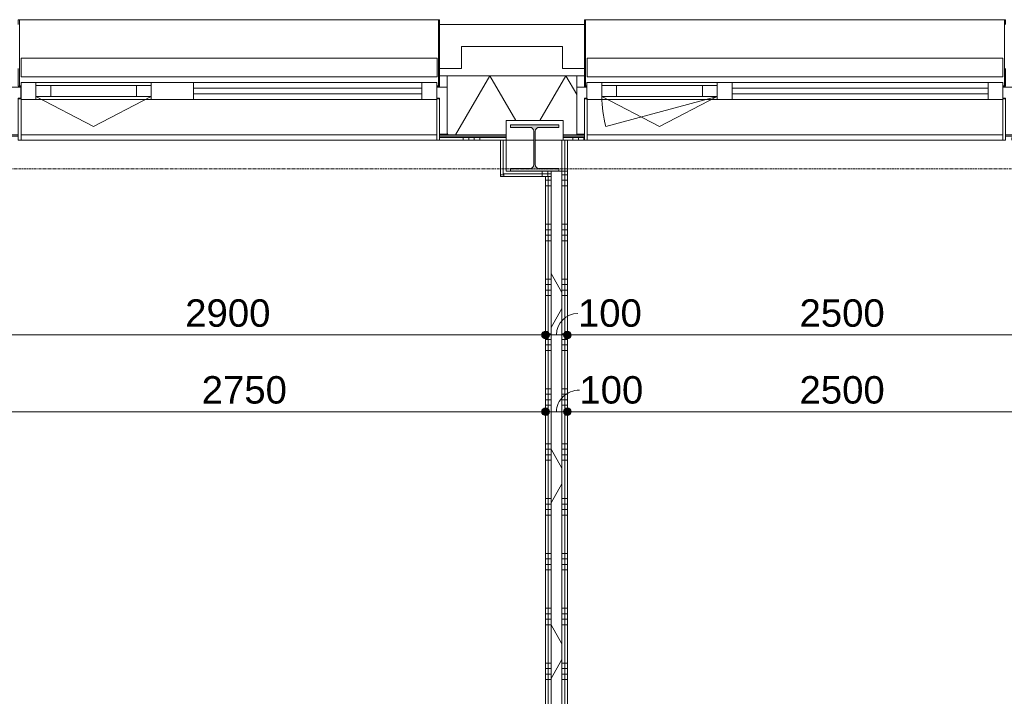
# Model space of a CAD drawing. Header units: millimetres. Extents: x 23523 to 72739, y 19604 to 59318.
# Tile 20 of 44: x 32781 to 37269, y 46197 to 49280. Entities that reach past the tile are written whole.
import ezdxf

# ---------------------------------------------------------------- set-up
doc = ezdxf.new("R2010")
doc.units = ezdxf.units.MM
doc.linetypes.add('stramien', pattern=[22.225, 12.7, -3.175, 3.175, -3.175])
doc.layers.add('00_Algemeen', color=7, linetype='Continuous', lineweight=9, true_color=0x00a600)
for name, color, linetype, lineweight in [('00_Algemeen-50', 7, 'Continuous', 9), ('22_Metselwerk', 7, 'Continuous', 18), ('25_Metaalconstructiewerk', 7, 'Continuous', 9), ('30_Kozijnen-ramen-deuren', 7, 'Continuous', 9), ('42_Dekvloeren en vloersystemen', 7, 'Continuous', 9)]:
    doc.layers.add(name, color=color, linetype=linetype, lineweight=lineweight)
doc.styles.add('Arial', font='arial.ttf', dxfattribs={"height": 125})
doc.dimstyles.new('00_AEE_maatvoering_2_5mm', dxfattribs={"dimscale": 304.8, "dimtxt": 127.532425, "dimasz": 0.459318, "dimexe": 0.246063, "dimexo": 0.0625, "dimgap": 0, "dimtad": 1, "dimdec": 0, "dimzin": 0, "dimdsep": 46, "dimtxsty": 'Arial', "dimblk1": 'DOTSMALL', "dimblk2": 'DOTSMALL', "dimsah": 1, "dimcen": 0.09, "dimdle": 0.246063, "dimazin": 0, "dimtfac": 1, "dimtdec": 4, "dimtix": 1, "dimtmove": 0, "dimatfit": 3, "dimfxl": 0.246063, "dimfxlon": 1, "dimtvp": 1, "dimtolj": 1, "dimtzin": 0, "dimarcsym": 2})
doc.dimstyles.new('00_AEE_maatvoering_2_5mm_1', dxfattribs={"dimscale": 304.8, "dimtxt": 127.532425, "dimasz": 0.459318, "dimexe": 0.246063, "dimexo": 0.0625, "dimgap": 0, "dimtad": 1, "dimdec": 0, "dimzin": 0, "dimdsep": 46, "dimtxsty": 'Arial', "dimblk1": 'DOTSMALL', "dimblk2": 'DOTSMALL', "dimsah": 1, "dimcen": 0.09, "dimdle": 0.246063, "dimazin": 0, "dimtfac": 1, "dimtdec": 4, "dimtix": 1, "dimtmove": 1, "dimatfit": 3, "dimfxl": 0.246063, "dimfxlon": 1, "dimtvp": 1, "dimtolj": 1, "dimtzin": 0, "dimarcsym": 2})
pattern_1 = [(180, (35277.54, 46022.5), (4e-13, -250), []), (180, (35277.54, 46047.5), (4e-13, -250), []), (180, (35277.54, 46072.5), (4e-13, -250), []), (180, (35277.54, 46097.5), (4e-13, -250), [])]
pattern_2 = [(270, (34987.54, 48590), (250, 2e-14), []), (270, (34962.54, 48590), (250, 2e-14), []), (270, (34937.54, 48590), (250, 2e-14), []), (270, (34912.54, 48590), (250, 2e-14), [])]

# ---------------------------------------------------------------- blocks, each defined once
blk = doc.blocks.new('Direct Shape - 2410-10368 v1 - IFC-model constructie _zonder onderbouw_ _MM21228_-1202251-02 tweede verdieping - B')
at = {"layer": '25_Metaalconstructiewerk'}
blk.add_hatch(color=256, dxfattribs=at).paths.add_polyline_path([(40390, 48590), (40610, 48590), (40610, 48601), (40521.5, 48601), (40508.8, 48606.3), (40503.5, 48619), (40503.5, 48771), (40508.8, 48783.7), (40521.5, 48789), (40610, 48789), (40610, 48800), (40390, 48800), (40390, 48789), (40478.5, 48789), (40491.2, 48783.7), (40496.5, 48771), (40496.5, 48619), (40491.2, 48606.3), (40478.5, 48601), (40390, 48601), (40390, 48598.9)])
for p, q in [((40610, 48800), (40390, 48800)), ((40390, 48800), (40390, 48789)), ((40390, 48789), (40478.5, 48789)), ((40521.5, 48789), (40610, 48789)), ((40610, 48789), (40610, 48800)), ((40496.5, 48771), (40496.5, 48619)), ((40503.5, 48619), (40503.5, 48771)), ((40478.5, 48601), (40390, 48601)), ((40390, 48601), (40390, 48590)), ((40390, 48590), (40610, 48590)), ((40610, 48601), (40521.5, 48601)), ((40610, 48590), (40610, 48601))]:
    blk.add_line(p, q, dxfattribs=at)
for centre, start, end in [((40478.5, 48771), 0, 90), ((40521.5, 48771), 90, 180), ((40478.5, 48619), 270, 0), ((40521.5, 48619), 180, 270)]:
    blk.add_arc(centre, 18, start, end, dxfattribs=at)
blk = doc.blocks.new('Direct Shape - NLRS_28_SC_TLB_kolom HEA_gen_AT_kolom_gen_HEA220_856005-1202252-02 tweede verdieping - B')
blk.add_blockref('Direct Shape - 2410-10368 v1 - IFC-model constructie _zonder onderbouw_ _MM21228_-1202251-02 tweede verdieping - B', (0, 0))
blk = doc.blocks.new('2410-10368 v1 - IFC-model constructie _zonder onderbouw_ _MM21228__ifc-1-02 tweede verdieping - B')
at = {"layer": '25_Metaalconstructiewerk', "lineweight": 9}
blk.add_blockref('Direct Shape - NLRS_28_SC_TLB_kolom HEA_gen_AT_kolom_gen_HEA220_856005-1202252-02 tweede verdieping - B', (0, 0), dxfattribs=at)
blk = doc.blocks.new('System Panel - 31_AEE_glas-8379063-02 tweede verdieping - B')
at = {"layer": '30_Kozijnen-ramen-deuren'}
for p, q in [((583.1, 12.5), (-583.1, 12.5)), ((-583.1, 12.5), (-583.1, -12.5)), ((583.1, -12.5), (583.1, 12.5)), ((-583.1, -12.5), (583.1, -12.5))]:
    blk.add_line(p, q, dxfattribs=at)
blk = doc.blocks.new('Rectangular Mullion - 21_AEE_aluminium_BxD_68x77mm-5675289-02 tweede verdieping - B')
at = {"layer": '30_Kozijnen-ramen-deuren'}
for p, q in [((41401, 48993), (42567.2, 48993)), ((41401, 48916), (42567.2, 48916))]:
    blk.add_line(p, q, dxfattribs=at)
blk = doc.blocks.new('Rectangular Mullion - 21_AEE_aluminium_BxD_68x77mm-8378990-02 tweede verdieping - B')
at = {"layer": '30_Kozijnen-ramen-deuren'}
for p, q in [((-68, 38.5), (0, 38.5)), ((-68, 25), (-68, 38.5)), ((0, 38.5), (0, -38.5)), ((-68, -38.5), (-68, -25)), ((0, -38.5), (-68, -38.5))]:
    blk.add_line(p, q, dxfattribs=at)
blk = doc.blocks.new('System Panel - 31_AEE_glas-8378989-02 tweede verdieping - B')
at = {"layer": '30_Kozijnen-ramen-deuren'}
for p, q in [((520.5, 12.5), (-520.5, 12.5)), ((-520.5, 12.5), (-520.5, -12.5)), ((520.5, -12.5), (520.5, 12.5)), ((-520.5, -12.5), (520.5, -12.5))]:
    blk.add_line(p, q, dxfattribs=at)
blk = doc.blocks.new('Rectangular Mullion - 21_AEE_aluminium_BxD_68x77mm-5675294-02 tweede verdieping - B')
at = {"layer": '30_Kozijnen-ramen-deuren'}
for p, q in [((38945.9, 48993), (39986.9, 48993)), ((38945.9, 48916), (39986.9, 48916))]:
    blk.add_line(p, q, dxfattribs=at)
blk = doc.blocks.new('31_AEE_VO_Vliesgevel Paneel - Raam Paneel-8378991-02 tweede verdieping - B')
at = {"layer": '30_Kozijnen-ramen-deuren'}
for p, q in [((-195.75, 25), (-262.75, 25)), ((-262.75, 25), (-262.75, -25)), ((195.75, 25), (-195.75, 25)), ((-195.75, -25), (-195.75, 25)), ((262.75, 25), (195.75, 25)), ((195.75, 25), (195.75, -25)), ((262.75, -25), (262.75, 25)), ((-262.75, -25), (-195.75, -25)), ((-195.75, -25), (195.75, -25)), ((195.75, -25), (262.75, -25))]:
    blk.add_line(p, q, dxfattribs=at)
blk = doc.blocks.new('Rectangular Mullion - 21_AEE_aluminium_BxD_68x77mm-5630969-02 tweede verdieping - B')
at = {"layer": '30_Kozijnen-ramen-deuren'}
for p, q in [((38227.4, 48993), (38752.9, 48993)), ((38227.4, 48916), (38752.9, 48916))]:
    blk.add_line(p, q, dxfattribs=at)
blk = doc.blocks.new('Rectangular Mullion - 21_AEE_aluminium_BxD_193x77mm-8378988-02 tweede verdieping - B')
at = {"layer": '30_Kozijnen-ramen-deuren'}
for p, q in [((-96.5, 38.5), (96.5, 38.5)), ((-96.5, -38.5), (-96.5, 38.5)), ((96.5, 38.5), (96.5, 25)), ((96.5, -38.5), (-96.5, -38.5)), ((96.5, -25), (96.5, -38.5))]:
    blk.add_line(p, q, dxfattribs=at)
blk = doc.blocks.new('Rectangular Mullion - 21_AEE_aluminium_BxD_68x77mm-8379997-02 tweede verdieping - B')
at = {"layer": '30_Kozijnen-ramen-deuren'}
for p, q in [((0, 38.5), (-68, 38.5)), ((-68, 38.5), (-68, -38.5)), ((0, -38.5), (0, 38.5)), ((-68, -38.5), (0, -38.5))]:
    blk.add_line(p, q, dxfattribs=at)
blk = doc.blocks.new('31_AEE_VO_Vliesgevel Paneel - Raam Paneel-8379064-02 tweede verdieping - B')
at = {"layer": '30_Kozijnen-ramen-deuren'}
for p, q in [((-196, 25), (-263, 25)), ((-263, 25), (-263, -25)), ((196, 25), (-196, 25)), ((-196, -25), (-196, 25)), ((263, 25), (196, 25)), ((196, 25), (196, -25)), ((263, -25), (263, 25)), ((-263, -25), (-196, -25)), ((-196, -25), (196, -25)), ((196, -25), (263, -25))]:
    blk.add_line(p, q, dxfattribs=at)
blk = doc.blocks.new('Rectangular Mullion - 21_AEE_aluminium_BxD_68x77mm-4873479-02 tweede verdieping - B')
at = {"layer": '30_Kozijnen-ramen-deuren'}
for p, q in [((40807, 48993), (41333, 48993)), ((40807, 48916), (41333, 48916))]:
    blk.add_line(p, q, dxfattribs=at)
blk = doc.blocks.new('Rectangular Mullion - 21_AEE_aluminium_BxD_68x77mm-8379970-02 tweede verdieping - B')
at = {"layer": '30_Kozijnen-ramen-deuren'}
for p, q in [((-34, 38.5), (34, 38.5)), ((-34, -38.5), (-34, 38.5)), ((34, 38.5), (34, 25)), ((34, -38.5), (-34, -38.5)), ((34, -25), (34, -38.5))]:
    blk.add_line(p, q, dxfattribs=at)
blk = doc.blocks.new('31_AEE_SA_Stelkozijn - Specials A-8332524-02 tweede verdieping - B')
at = {"layer": '30_Kozijnen-ramen-deuren', "lineweight": 18}
for p, q in [((-960.1, 502.5), (-995, 502.5)), ((-995, 502.5), (-995, 284.5)), ((-960.1, 338.5), (-960.1, 502.5)), ((995, 502.5), (960.1, 502.5)), ((960.1, 502.5), (960.1, 338.5)), ((995, 284.5), (995, 502.5)), ((-948.1, 338.5), (-960.1, 338.5)), ((-948.1, 284.5), (-948.1, 338.5)), ((960.1, 338.5), (948.1, 338.5)), ((948.1, 338.5), (948.1, 284.5)), ((-995, 284.5), (-948.1, 284.5)), ((948.1, 284.5), (995, 284.5))]:
    blk.add_line(p, q, dxfattribs=at)
at = {"layer": '30_Kozijnen-ramen-deuren'}
blk.add_line((-947.6, 502.5), (947.6, 502.5), dxfattribs=at)
blk = doc.blocks.new('41_AEE_SA_Lekdorpel_40mm overstek - Lekdorpel-8332526-02 tweede verdieping - B')
at = {"layer": '30_Kozijnen-ramen-deuren'}
for p, q in [((-960, 200), (-960, 280.5)), ((-947.9, 280.5), (-960, 280.5)), ((-955, -13.4), (-955, 279.5)), ((-955, 279.5), (-947.9, 279.5)), ((960, 280.5), (947.6, 280.5)), ((947.6, 279.5), (955, 279.5)), ((955, 279.5), (955, -13.4)), ((960, 280.5), (960, 200)), ((960, 0), (960, -13.4)), ((-960, -13.4), (-960, 0)), ((-960, -13.4), (-960, -22.5)), ((-960, -22.5), (-955, -22.5)), ((-955, -13.4), (-955, -22.5)), ((-955, -22.5), (955, -22.5)), ((955, -22.5), (955, -13.4)), ((955, -22.5), (960, -22.5)), ((960, -22.5), (960, -13.4))]:
    blk.add_line(p, q, dxfattribs=at)
blk = doc.blocks.new('AEE_SA_Dagkant_interieur - Dagkant Interieur-8332527-02 tweede verdieping - B')
at = {"layer": '30_Kozijnen-ramen-deuren', "lineweight": 18}
for p, q in [((-947.6, 527), (-960.1, 527)), ((-960.1, 527), (-960.1, 335.6)), ((-947.6, 335.6), (-947.6, 527)), ((960.1, 527), (947.6, 527)), ((947.6, 527), (947.6, 335.6)), ((960.1, 335.6), (960.1, 527)), ((-960.1, 335.6), (-947.6, 335.6)), ((947.6, 335.6), (960.1, 335.6))]:
    blk.add_line(p, q, dxfattribs=at)
blk = doc.blocks.new('31_AEE_SA_Stelkozijn - Specials A-8332686-02 tweede verdieping - B')
at = {"layer": '30_Kozijnen-ramen-deuren', "lineweight": 18}
for p, q in [((-960.1, 502.5), (-995, 502.5)), ((-995, 502.5), (-995, 284.5)), ((-960.1, 338.5), (-960.1, 502.5)), ((995, 502.5), (960.1, 502.5)), ((960.1, 502.5), (960.1, 338.5)), ((995, 284.5), (995, 502.5)), ((-948.1, 338.5), (-960.1, 338.5)), ((-948.1, 284.5), (-948.1, 338.5)), ((960.1, 338.5), (948.1, 338.5)), ((948.1, 338.5), (948.1, 284.5)), ((-995, 284.5), (-948.1, 284.5)), ((948.1, 284.5), (995, 284.5))]:
    blk.add_line(p, q, dxfattribs=at)
at = {"layer": '30_Kozijnen-ramen-deuren'}
blk.add_line((-947.6, 502.5), (947.6, 502.5), dxfattribs=at)
blk = doc.blocks.new('41_AEE_SA_Lekdorpel_40mm overstek - Lekdorpel-8332688-02 tweede verdieping - B')
at = {"layer": '30_Kozijnen-ramen-deuren'}
for p, q in [((-960, 200), (-960, 280.5)), ((-948.1, 280.5), (-960, 280.5)), ((-955, -13.4), (-955, 279.5)), ((-955, 279.5), (-948.1, 279.5)), ((960, 280.5), (948.1, 280.5)), ((948.1, 279.5), (955, 279.5)), ((955, 279.5), (955, -13.4)), ((960, 280.5), (960, 200)), ((-960, -13.4), (-960, 0)), ((-960, -13.4), (-960, -22.5)), ((-960, -22.5), (-955, -22.5)), ((-955, -13.4), (-955, -22.5)), ((-955, -22.5), (955, -22.5)), ((955, -22.5), (955, -13.4)), ((955, -22.5), (960, -22.5)), ((960, 0), (960, -13.4)), ((960, -22.5), (960, -13.4))]:
    blk.add_line(p, q, dxfattribs=at)
blk = doc.blocks.new('AEE_SA_Dagkant_interieur - Dagkant Interieur-8332689-02 tweede verdieping - B')
at = {"layer": '30_Kozijnen-ramen-deuren', "lineweight": 18}
for p, q in [((-947.6, 527), (-960.1, 527)), ((-960.1, 527), (-960.1, 335.6)), ((-947.6, 335.6), (-947.6, 527)), ((960.1, 527), (947.6, 527)), ((947.6, 527), (947.6, 335.6)), ((960.1, 335.6), (960.1, 527)), ((-960.1, 335.6), (-947.6, 335.6)), ((947.6, 335.6), (960.1, 335.6))]:
    blk.add_line(p, q, dxfattribs=at)
blk = doc.blocks.new('30_AEE_VO_draairichting - 30_AEE_VO_draairichting-8379009-02 tweede verdieping - B')
at = {"layer": '30_Kozijnen-ramen-deuren'}
for p, q in [((0, 136), (-262.7, 0)), ((262.7, 0), (0, 136))]:
    blk.add_line(p, q, dxfattribs=at)
blk = doc.blocks.new('30_AEE_VO_draairichting - 30_AEE_VO_draairichting-8379082-02 tweede verdieping - B')
at = {"layer": '30_Kozijnen-ramen-deuren'}
for p, q in [((245.1, 136.1), (-263, 0)), ((0, 136.1), (-263, 0)), ((263, 0), (0, 136.1))]:
    blk.add_line(p, q, dxfattribs=at)
blk.add_arc((-263, 0), 526, 360, 15, dxfattribs=at)
blk = doc.blocks.new('AEE_Zonnescherm10 - AEE_Zonnescherm-6441955-02 tweede verdieping - B')
at = {"layer": '30_Kozijnen-ramen-deuren'}
for p, q in [((23455.5, 54490.2), (25351, 54490.2)), ((23455.5, 54490.2), (23455.5, 54405.2)), ((25351, 54490.2), (25351, 54405.2)), ((25351, 54405.2), (23455.5, 54405.2))]:
    blk.add_line(p, q, dxfattribs=at)
blk = doc.blocks.new('AEE_Zonnescherm11 - AEE_Zonnescherm-6441968-02 tweede verdieping - B')
at = {"layer": '30_Kozijnen-ramen-deuren'}
for p, q in [((23455.5, 54490.2), (25351, 54490.2)), ((23455.5, 54490.2), (23455.5, 54405.2)), ((25351, 54490.2), (25351, 54405.2)), ((25351, 54405.2), (23455.5, 54405.2))]:
    blk.add_line(p, q, dxfattribs=at)
blk = doc.blocks.new('DIMBLOCK20-02 tweede verdieping - B')
at = {"layer": '00_Algemeen-50', "transparency": 16777216}
h = blk.add_hatch(color=256, dxfattribs=at)
edge = h.paths.add_edge_path()
edge.add_arc((32277.5, 47843.2), 17.5, 0, 360)
h = blk.add_hatch(color=256, dxfattribs=at)
edge = h.paths.add_edge_path()
edge.add_arc((35177.5, 47843.2), 17.5, 0, 360)
for p, q in [((32277.5, 47843.2), (32277.5, 47918.2)), ((35177.5, 47843.2), (35177.5, 47918.2)), ((32277.5, 47843.2), (35177.5, 47843.2)), ((32277.5, 47843.2), (32277.5, 47768.2)), ((35177.5, 47843.2), (35177.5, 47768.2))]:
    blk.add_line(p, q, dxfattribs=at)
for centre in [(32277.5, 47843.2), (35177.5, 47843.2)]:
    blk.add_circle(centre, 17.5, dxfattribs=at)
at = {"layer": '00_Algemeen-50', "color": 0, "transparency": 16777216, "insert": (33535.3, 48005.5), "char_height": 125, "width": 461.471, "attachment_point": 1, "line_spacing_factor": 0.941778, "style": 'Arial'}
blk.add_mtext('2900', dxfattribs=at)
blk = doc.blocks.new('_DotSmall')
at = {"color": 0, "linetype": 'ByBlock', "const_width": 0.5}
blk.add_lwpolyline([(-0.0625, 0, 1), (0.0625, 0, 1)], format="xyb", close=True, dxfattribs=at)
blk = doc.blocks.new('DIMBLOCK21-02 tweede verdieping - B')
at = {"layer": '00_Algemeen-50', "transparency": 16777216}
h = blk.add_hatch(color=256, dxfattribs=at)
edge = h.paths.add_edge_path()
edge.add_arc((35177.5, 47843.2), 17.5, 0, 360)
h = blk.add_hatch(color=256, dxfattribs=at)
edge = h.paths.add_edge_path()
edge.add_arc((35277.5, 47843.2), 17.5, 0, 360)
for p, q in [((35177.5, 47843.2), (35177.5, 47918.2)), ((35277.5, 47843.2), (35277.5, 47918.2)), ((35177.5, 47843.2), (35277.5, 47843.2)), ((35177.5, 47843.2), (35177.5, 47768.2)), ((35277.5, 47843.2), (35277.5, 47768.2))]:
    blk.add_line(p, q, dxfattribs=at)
for centre in [(35177.5, 47843.2), (35277.5, 47843.2)]:
    blk.add_circle(centre, 17.5, dxfattribs=at)
blk.add_ellipse((35325.2, 47843.2), major_axis=(0, 98.1), ratio=0.99529, start_param=0, end_param=1.570796, dxfattribs=at)
at = {"layer": '00_Algemeen-50', "color": 0, "transparency": 16777216, "insert": (35325.2, 48005.5), "char_height": 125, "width": 346.103, "attachment_point": 1, "line_spacing_factor": 0.941778, "style": 'Arial'}
blk.add_mtext('100', dxfattribs=at)
blk = doc.blocks.new('DIMBLOCK22-02 tweede verdieping - B')
at = {"layer": '00_Algemeen-50', "transparency": 16777216}
h = blk.add_hatch(color=256, dxfattribs=at)
edge = h.paths.add_edge_path()
edge.add_arc((35277.5, 47843.2), 17.5, 0, 360)
h = blk.add_hatch(color=256, dxfattribs=at)
edge = h.paths.add_edge_path()
edge.add_arc((37777.5, 47843.2), 17.5, 0, 360)
for p, q in [((35277.5, 47843.2), (35277.5, 47918.2)), ((37777.5, 47843.2), (37777.5, 47918.2)), ((35277.5, 47843.2), (37777.5, 47843.2)), ((35277.5, 47843.2), (35277.5, 47768.2)), ((37777.5, 47843.2), (37777.5, 47768.2))]:
    blk.add_line(p, q, dxfattribs=at)
for centre in [(35277.5, 47843.2), (37777.5, 47843.2)]:
    blk.add_circle(centre, 17.5, dxfattribs=at)
at = {"layer": '00_Algemeen-50', "color": 0, "transparency": 16777216, "insert": (36335.3, 48005.5), "char_height": 125, "width": 461.471, "attachment_point": 1, "line_spacing_factor": 0.941778, "style": 'Arial'}
blk.add_mtext('2500', dxfattribs=at)
blk = doc.blocks.new('DIMBLOCK119-02 tweede verdieping - B')
at = {"layer": '00_Algemeen-50', "transparency": 16777216}
h = blk.add_hatch(color=256, dxfattribs=at)
edge = h.paths.add_edge_path()
edge.add_arc((32277.5, 47493.2), 17.5, 0, 360)
h = blk.add_hatch(color=256, dxfattribs=at)
edge = h.paths.add_edge_path()
edge.add_arc((32427.5, 47493.2), 17.5, 0, 360)
for p, q in [((32277.5, 47493.2), (32277.5, 47568.2)), ((32427.5, 47493.2), (32427.5, 47568.2)), ((32277.5, 47493.2), (32427.5, 47493.2)), ((32277.5, 47493.2), (32277.5, 47418.2)), ((32427.5, 47493.2), (32427.5, 47418.2))]:
    blk.add_line(p, q, dxfattribs=at)
for centre in [(32277.5, 47493.2), (32427.5, 47493.2)]:
    blk.add_circle(centre, 17.5, dxfattribs=at)
blk.add_ellipse((32446.4, 47493.2), major_axis=(0, 98.1), ratio=0.956208, start_param=0, end_param=1.570796, dxfattribs=at)
at = {"layer": '00_Algemeen-50', "color": 0, "transparency": 16777216, "insert": (32446.4, 47655.5), "char_height": 125, "width": 346.103, "attachment_point": 1, "line_spacing_factor": 0.941778, "style": 'Arial'}
blk.add_mtext('150', dxfattribs=at)
blk = doc.blocks.new('DIMBLOCK120-02 tweede verdieping - B')
at = {"layer": '00_Algemeen-50', "transparency": 16777216}
h = blk.add_hatch(color=256, dxfattribs=at)
edge = h.paths.add_edge_path()
edge.add_arc((32427.5, 47493.2), 17.5, 0, 360)
h = blk.add_hatch(color=256, dxfattribs=at)
edge = h.paths.add_edge_path()
edge.add_arc((35177.5, 47493.2), 17.5, 0, 360)
for p, q in [((32427.5, 47493.2), (32427.5, 47568.2)), ((35177.5, 47493.2), (35177.5, 47568.2)), ((32427.5, 47493.2), (35177.5, 47493.2)), ((32427.5, 47493.2), (32427.5, 47418.2)), ((35177.5, 47493.2), (35177.5, 47418.2))]:
    blk.add_line(p, q, dxfattribs=at)
for centre in [(32427.5, 47493.2), (35177.5, 47493.2)]:
    blk.add_circle(centre, 17.5, dxfattribs=at)
at = {"layer": '00_Algemeen-50', "color": 0, "transparency": 16777216, "insert": (33610.3, 47655.5), "char_height": 125, "width": 461.471, "attachment_point": 1, "line_spacing_factor": 0.941778, "style": 'Arial'}
blk.add_mtext('2750', dxfattribs=at)
blk = doc.blocks.new('DIMBLOCK121-02 tweede verdieping - B')
at = {"layer": '00_Algemeen-50', "transparency": 16777216}
h = blk.add_hatch(color=256, dxfattribs=at)
edge = h.paths.add_edge_path()
edge.add_arc((35177.5, 47493.2), 17.5, 0, 360)
h = blk.add_hatch(color=256, dxfattribs=at)
edge = h.paths.add_edge_path()
edge.add_arc((35277.5, 47493.2), 17.5, 0, 360)
for p, q in [((35177.5, 47493.2), (35177.5, 47568.2)), ((35277.5, 47493.2), (35277.5, 47568.2)), ((35177.5, 47493.2), (35277.5, 47493.2)), ((35177.5, 47493.2), (35177.5, 47418.2)), ((35277.5, 47493.2), (35277.5, 47418.2))]:
    blk.add_line(p, q, dxfattribs=at)
for centre in [(35177.5, 47493.2), (35277.5, 47493.2)]:
    blk.add_circle(centre, 17.5, dxfattribs=at)
blk.add_ellipse((35331.7, 47493.2), major_axis=(104.1, 0), ratio=0.942278, start_param=1.570796, end_param=3.141593, dxfattribs=at)
at = {"layer": '00_Algemeen-50', "color": 0, "transparency": 16777216, "insert": (35331.7, 47655.5), "char_height": 125, "width": 346.103, "attachment_point": 1, "line_spacing_factor": 0.941778, "style": 'Arial'}
blk.add_mtext('100', dxfattribs=at)
blk = doc.blocks.new('DIMBLOCK122-02 tweede verdieping - B')
at = {"layer": '00_Algemeen-50', "transparency": 16777216}
h = blk.add_hatch(color=256, dxfattribs=at)
edge = h.paths.add_edge_path()
edge.add_arc((35277.5, 47493.2), 17.5, 0, 360)
h = blk.add_hatch(color=256, dxfattribs=at)
edge = h.paths.add_edge_path()
edge.add_arc((37777.5, 47493.2), 17.5, 0, 360)
for p, q in [((35277.5, 47493.2), (35277.5, 47568.2)), ((37777.5, 47493.2), (37777.5, 47568.2)), ((35277.5, 47493.2), (37777.5, 47493.2)), ((35277.5, 47493.2), (35277.5, 47418.2)), ((37777.5, 47493.2), (37777.5, 47418.2))]:
    blk.add_line(p, q, dxfattribs=at)
for centre in [(35277.5, 47493.2), (37777.5, 47493.2)]:
    blk.add_circle(centre, 17.5, dxfattribs=at)
at = {"layer": '00_Algemeen-50', "color": 0, "transparency": 16777216, "insert": (36335.3, 47655.5), "char_height": 125, "width": 461.471, "attachment_point": 1, "line_spacing_factor": 0.941778, "style": 'Arial'}
blk.add_mtext('2500', dxfattribs=at)

msp = doc.modelspace()

# ---------------------------------------------------------------- hatches: boundary and pattern name
at = {"layer": '22_Metselwerk', "lineweight": 9}
h = msp.add_hatch(dxfattribs=at)
h.set_pattern_fill('FP_78', color=256, angle=60, style=0, pattern_type=2)
h.set_pattern_definition([(240, (29727.54, 49024.5), (259.8076, -150), []), (300, (29727.54, 49024.5), (259.8076, 150), [])])
h.paths.add_polyline_path([(26462.7, 48754.5), (26897.5, 48754.5), (26897.5, 48820), (27157.5, 48820), (27157.5, 48754.5), (28587.5, 48754.5), (28587.5, 48820), (28839.9, 48820), (28839.9, 49024.5), (26462.7, 49024.5), (26462.7, 48885)])
h.paths.add_polyline_path([(28847.5, 48754.5), (28874.9, 48754.5), (28874.9, 48757.5), (28847.5, 48757.5)])
h.paths.add_polyline_path([(32114.9, 48754.5), (32297.5, 48754.5), (32297.5, 48820), (32557.5, 48820), (32557.5, 48754.5), (32774.5, 48754.5), (32774.5, 48757.5), (32739.5, 48757.5), (32739.5, 49024.5), (32150, 49024.5), (32150, 48757.5), (32114.9, 48757.5)])
h.paths.add_polyline_path([(34694.5, 48754.5), (34997.5, 48754.5), (34997.5, 48820), (35257.5, 48820), (35257.5, 48754.5), (35354.6, 48754.5), (35354.6, 48757.5), (35319.6, 48757.5), (35319.6, 49024.5), (34729.5, 49024.5), (34729.5, 48757.5), (34694.5, 48757.5)])
h.paths.add_polyline_path([(37274.6, 48754.5), (37607.5, 48754.5), (37607.5, 48820), (38047.5, 48820), (38047.5, 48754.5), (38185, 48754.5), (38185, 48972.5), (38037.5, 48972.5), (38037.5, 49024.5), (37309.6, 49024.5), (37309.6, 48757.5), (37274.6, 48757.5)])
h.paths.add_polyline_path([(39270, 48754.5), (39985, 48754.5), (39985, 48972.5), (39837.5, 48972.5), (39837.5, 49024.5), (39417.5, 49024.5), (39417.5, 48972.5), (39270, 48972.5), (39270, 48885)])
h.paths.add_polyline_path([(41070, 48754.5), (41785, 48754.5), (41785, 48972.5), (41637.5, 48972.5), (41637.5, 49024.5), (41217.5, 49024.5), (41217.5, 48972.5), (41070, 48972.5), (41070, 48885)])
h.paths.add_polyline_path([(43007.5, 48754.5), (43007.5, 48820), (43447.5, 48820), (43447.5, 48754.5), (43585, 48754.5), (43585, 48972.5), (43437.5, 48972.5), (43437.5, 49024.5), (43017.5, 49024.5), (43017.5, 48972.5), (42870, 48972.5), (42870, 48754.5)])
h.paths.add_polyline_path([(44670, 48754.5), (45385, 48754.5), (45385, 48972.5), (45237.5, 48972.5), (45237.5, 49024.5), (44817.5, 49024.5), (44817.5, 48972.5), (44670, 48972.5), (44670, 48885)])
h.paths.add_polyline_path([(46470, 48754.5), (47185, 48754.5), (47185, 48972.5), (47037.5, 48972.5), (47037.5, 49024.5), (46617.5, 49024.5), (46617.5, 48972.5), (46470, 48972.5), (46470, 48885)])
h.paths.add_polyline_path([(48270, 48754.5), (48407.5, 48754.5), (48407.5, 48820), (48847.5, 48820), (48847.5, 48754.5), (48985, 48754.5), (48985, 48972.5), (48837.5, 48972.5), (48837.5, 49024.5), (48417.5, 49024.5), (48417.5, 48972.5), (48270, 48972.5), (48270, 48885)])
h.paths.add_polyline_path([(50070, 48754.5), (50785, 48754.5), (50785, 48972.5), (50637.5, 48972.5), (50637.5, 49024.5), (50217.5, 49024.5), (50217.5, 48972.5), (50070, 48972.5), (50070, 48885)])
h.paths.add_polyline_path([(51870, 48754.5), (52585, 48754.5), (52585, 48972.5), (52437.5, 48972.5), (52437.5, 49024.5), (52017.5, 49024.5), (52017.5, 48972.5), (51870, 48972.5), (51870, 48885)])
h.paths.add_polyline_path([(53670, 48754.5), (53807.5, 48754.5), (53807.5, 48820), (54247.5, 48820), (54247.5, 48754.5), (54385, 48754.5), (54385, 48972.5), (54237.5, 48972.5), (54237.5, 49024.5), (53817.5, 49024.5), (53817.5, 48972.5), (53670, 48972.5), (53670, 48885)])
h.paths.add_polyline_path([(55470, 48754.5), (56185, 48754.5), (56185, 48972.5), (56037.5, 48972.5), (56037.5, 49024.5), (55617.5, 49024.5), (55617.5, 48972.5), (55470, 48972.5), (55470, 48885)])
h.paths.add_polyline_path([(57270, 48754.5), (57985, 48754.5), (57985, 48972.5), (57837.5, 48972.5), (57837.5, 49024.5), (57417.5, 49024.5), (57417.5, 48972.5), (57270, 48972.5), (57270, 48885)])
h.paths.add_polyline_path([(59070, 48754.5), (59207.5, 48754.5), (59207.5, 48820), (59647.5, 48820), (59647.5, 48754.5), (59785, 48754.5), (59784.8, 48972.5), (59637.5, 48972.5), (59637.5, 49024.5), (59217.5, 49024.5), (59217.5, 48972.5), (59070, 48972.5), (59070, 48885)])
h.paths.add_polyline_path([(60870, 48754.5), (64607.5, 48754.5), (64607.5, 48820), (64982, 48820), (64982, 49024.5), (61017.5, 49024.5), (61017.5, 48972.5), (60870, 48972.5), (60870, 48885)])
h = msp.add_hatch(dxfattribs=at)
h.set_pattern_fill('FP_80', color=256, style=0, pattern_type=2)
h.set_pattern_definition([(180, (29727.544, 49024.5), (-1e-13, -25), [])])
h.paths.add_polyline_path([(26462.7, 48742.5), (26897.5, 48742.5), (26897.5, 48754.5), (26462.7, 48754.5)])
h.paths.add_polyline_path([(27157.5, 48742.5), (28587.5, 48742.5), (28587.5, 48754.5), (27157.5, 48754.5)])
h.paths.add_polyline_path([(28874.9, 48742.5), (28874.9, 48754.5), (28847.5, 48754.5), (28847.5, 48742.5)])
h.paths.add_polyline_path([(32114.9, 48742.5), (32202.5, 48742.5), (32202.5, 48754.5), (32114.9, 48754.5)])
h.paths.add_polyline_path([(32297.5, 48742.5), (32297.5, 48754.5), (32252.5, 48754.5), (32252.5, 48742.5)])
h.paths.add_polyline_path([(32557.5, 48742.5), (32774.5, 48742.5), (32774.5, 48754.5), (32557.5, 48754.5)])
h.paths.add_polyline_path([(34694.5, 48742.5), (34997.5, 48742.5), (34997.5, 48754.5), (34694.5, 48754.5)])
h.paths.add_polyline_path([(35354.6, 48742.5), (35354.6, 48754.5), (35257.5, 48754.5), (35257.5, 48742.5), (35293.5, 48742.5)])
h.paths.add_polyline_path([(37274.6, 48742.5), (37607.5, 48742.5), (37607.5, 48754.5), (37274.6, 48754.5)])
h.paths.add_polyline_path([(38047.5, 48742.5), (38185, 48742.5), (38185, 48754.5), (38047.5, 48754.5)])
h.paths.add_polyline_path([(39270, 48742.5), (39985, 48742.5), (39985, 48754.5), (39270, 48754.5)])
h.paths.add_polyline_path([(41070, 48742.5), (41785, 48742.5), (41785, 48754.5), (41070, 48754.5)])
h.paths.add_polyline_path([(42870, 48742.5), (43007.5, 48742.5), (43007.5, 48754.5), (42870, 48754.5)])
h.paths.add_polyline_path([(43447.5, 48742.5), (43585, 48742.5), (43585, 48754.5), (43447.5, 48754.5)])
h.paths.add_polyline_path([(44670, 48742.5), (45385, 48742.5), (45385, 48754.5), (44670, 48754.5)])
h.paths.add_polyline_path([(46470, 48742.5), (47185, 48742.5), (47185, 48754.5), (46470, 48754.5)])
h.paths.add_polyline_path([(48407.5, 48742.5), (48407.5, 48754.5), (48270, 48754.5), (48270, 48742.5)])
h.paths.add_polyline_path([(48847.5, 48742.5), (48985, 48742.5), (48985, 48754.5), (48847.5, 48754.5)])
h.paths.add_polyline_path([(50070, 48742.5), (50785, 48742.5), (50785, 48754.5), (50070, 48754.5)])
h.paths.add_polyline_path([(51870, 48742.5), (52585, 48742.5), (52585, 48754.5), (51870, 48754.5)])
h.paths.add_polyline_path([(53670, 48742.5), (53807.5, 48742.5), (53807.5, 48754.5), (53670, 48754.5)])
h.paths.add_polyline_path([(54247.5, 48742.5), (54385, 48742.5), (54385, 48754.5), (54247.5, 48754.5)])
h.paths.add_polyline_path([(55470, 48742.5), (56185, 48742.5), (56185, 48754.5), (55470, 48754.5)])
h.paths.add_polyline_path([(57270, 48742.5), (57985, 48742.5), (57985, 48754.5), (57270, 48754.5)])
h.paths.add_polyline_path([(59070, 48742.5), (59207.5, 48742.5), (59207.5, 48754.5), (59070, 48754.5)])
h.paths.add_polyline_path([(59647.5, 48742.5), (59785, 48742.5), (59785, 48754.5), (59647.5, 48754.5)])
h.paths.add_polyline_path([(60870, 48742.5), (64607.5, 48742.5), (64607.5, 48754.5), (60870, 48754.5)])
h = msp.add_hatch(dxfattribs=at)
h.set_pattern_fill('FP_79', color=256, angle=90, style=0, pattern_type=2)
h.set_pattern_definition([(270, (29627.54, 49024.5), (250, -1e-12), []), (270, (29602.54, 49024.5), (250, -1e-12), []), (270, (29577.54, 49024.5), (250, -1e-12), []), (270, (29552.54, 49024.5), (250, -1e-12), [])])
h.paths.add_polyline_path([(26462.7, 48730), (26897.5, 48730), (26897.5, 48742.5), (26462.7, 48742.5)])
h.paths.add_polyline_path([(27157.5, 48730), (28587.5, 48730), (28587.5, 48742.5), (27157.5, 48742.5)])
h.paths.add_polyline_path([(28847.5, 48730), (28874.9, 48730), (28874.9, 48742.5), (28847.5, 48742.5)])
h.paths.add_polyline_path([(32177.5, 48730), (32202.5, 48730), (32202.5, 48742.5), (32114.9, 48742.5), (32114.9, 48730)])
h.paths.add_polyline_path([(32297.5, 48730), (32297.5, 48742.5), (32252.5, 48742.5), (32252.5, 48730), (32277.5, 48730)])
h.paths.add_polyline_path([(32557.5, 48730), (32774.5, 48730), (32774.5, 48742.5), (32557.5, 48742.5)])
h.paths.add_polyline_path([(34694.5, 48730), (34997.5, 48730), (34997.5, 48742.5), (34694.5, 48742.5)])
h.paths.add_polyline_path([(35257.5, 48730), (35354.6, 48730), (35354.6, 48742.5), (35257.5, 48742.5)])
h.paths.add_polyline_path([(37274.6, 48730), (37607.5, 48730), (37607.5, 48742.5), (37274.6, 48742.5)])
h.paths.add_polyline_path([(38047.5, 48730), (38185, 48730), (38185, 48742.5), (38047.5, 48742.5)])
h.paths.add_polyline_path([(39270, 48730), (39985, 48730), (39985, 48742.5), (39270, 48742.5)])
h.paths.add_polyline_path([(41070, 48730), (41785, 48730), (41785, 48742.5), (41070, 48742.5)])
h.paths.add_polyline_path([(43007.5, 48730), (43007.5, 48742.5), (42870, 48742.5), (42870, 48730)])
h.paths.add_polyline_path([(43447.5, 48730), (43585, 48730), (43585, 48742.5), (43447.5, 48742.5)])
h.paths.add_polyline_path([(44670, 48730), (45385, 48730), (45385, 48742.5), (44670, 48742.5)])
h.paths.add_polyline_path([(46470, 48730), (47185, 48730), (47185, 48742.5), (46470, 48742.5)])
h.paths.add_polyline_path([(48407.5, 48730), (48407.5, 48742.5), (48270, 48742.5), (48270, 48730)])
h.paths.add_polyline_path([(48847.5, 48730), (48985, 48730), (48985, 48742.5), (48847.5, 48742.5)])
h.paths.add_polyline_path([(50070, 48730), (50785, 48730), (50785, 48742.5), (50070, 48742.5)])
h.paths.add_polyline_path([(51870, 48730), (52585, 48730), (52585, 48742.5), (51870, 48742.5)])
h.paths.add_polyline_path([(53670, 48730), (53807.5, 48730), (53807.5, 48742.5), (53670, 48742.5)])
h.paths.add_polyline_path([(54247.5, 48730), (54385, 48730), (54385, 48742.5), (54247.5, 48742.5)])
h.paths.add_polyline_path([(55470, 48730), (56185, 48730), (56185, 48742.5), (55470, 48742.5)])
h.paths.add_polyline_path([(57270, 48730), (57985, 48730), (57985, 48742.5), (57270, 48742.5)])
h.paths.add_polyline_path([(59070, 48730), (59207.5, 48730), (59207.5, 48742.5), (59070, 48742.5)])
h.paths.add_polyline_path([(59785, 48730), (59785, 48742.5), (59647.5, 48742.5), (59647.5, 48730)])
h.paths.add_polyline_path([(60870, 48730), (64607.5, 48730), (64607.5, 48742.5), (60870, 48742.5)])
h = msp.add_hatch(dxfattribs=at)
h.set_pattern_fill('FP_152', color=256, angle=90, style=0, pattern_type=2)
h.set_pattern_definition([(180, (34997.54, 48747.5), (-3e-14, -250), []), (180, (34997.54, 48772.5), (-3e-14, -250), []), (180, (34997.54, 48797.5), (-3e-14, -250), []), (180, (34997.54, 48822.5), (-3e-14, -250), [])])
h.paths.add_polyline_path([(34985, 48565), (34985, 48730), (34972.5, 48730), (34972.5, 48565)])
h = msp.add_hatch(dxfattribs=at)
h.set_pattern_fill('FP_153', color=256, angle=-270, style=0, pattern_type=2)
h.set_pattern_definition(pattern_2)
h.paths.add_polyline_path([(35190, 48565), (35202.5, 48565), (35202.5, 48577.5), (34985, 48577.5), (34985, 48565), (35177.5, 48565)])
h = msp.add_hatch(dxfattribs=at)
h.set_pattern_fill('FP_153', color=256, angle=-270, style=0, pattern_type=2)
h.set_pattern_definition(pattern_2)
h.paths.add_polyline_path([(35177.5, 48577.5), (35202.5, 48577.5), (35202.5, 48590), (34997.5, 48590), (34997.5, 48577.5)])
h = msp.add_hatch(dxfattribs=at)
h.set_pattern_fill('FP_41', color=256, angle=90, style=0, pattern_type=2)
h.set_pattern_definition(pattern_1)
h.paths.add_polyline_path([(35177.5, 43255), (35190, 43255), (35190, 48565), (35177.5, 48565), (35177.5, 44307.9)])
h = msp.add_hatch(dxfattribs=at)
h.set_pattern_fill('FP_41', color=256, angle=90, style=0, pattern_type=2)
h.set_pattern_definition(pattern_1)
h.paths.add_polyline_path([(35190, 43255), (35202.5, 43255), (35202.5, 48565), (35190, 48565), (35190, 44307.9)])
h = msp.add_hatch(dxfattribs=at)
h.set_pattern_fill('FP_11', color=256, angle=60, style=0, pattern_type=2)
h.set_pattern_definition([(60, (-5372.46, 0), (-346.4102, 200), []), (120, (-5372.46, 0), (-346.4102, -200), [])])
h.paths.add_polyline_path([(35252.5, 43230), (35252.5, 48590), (35202.5, 48590), (35202.5, 43230)])
h = msp.add_hatch(dxfattribs=at)
h.set_pattern_fill('FP_41', color=256, angle=90, style=0, pattern_type=2)
h.set_pattern_definition(pattern_1)
h.paths.add_polyline_path([(35252.5, 43255), (35265, 43255), (35265, 48590), (35252.5, 48590), (35252.5, 44307.9)])
h = msp.add_hatch(dxfattribs=at)
h.set_pattern_fill('FP_41', color=256, angle=90, style=0, pattern_type=2)
h.set_pattern_definition(pattern_1)
h.paths.add_polyline_path([(35265, 43255), (35277.5, 43255), (35277.5, 48590), (35265, 48590), (35265, 44307.9)])

# ---------------------------------------------------------------- linework, layer by layer
at = {"layer": '00_Algemeen', "color": 150, "linetype": 'stramien', "true_color": 0x0080ff}
msp.add_line((72439, 48600), (23823.4, 48600), dxfattribs=at)
at = {"layer": '22_Metselwerk'}
for p, q in [((35354.6, 49257), (34694.5, 49257)), ((34694.5, 49257), (34694.5, 49057)), ((35354.6, 49057), (35354.6, 49257)), ((34794.5, 49157), (35254.6, 49157)), ((34794.5, 49057), (34794.5, 49157)), ((35254.6, 49157), (35254.6, 49057)), ((34694.5, 49057), (34794.5, 49057)), ((35254.6, 49057), (35354.6, 49057)), ((35319.6, 49024.5), (34729.5, 49024.5)), ((34729.5, 49024.5), (34729.5, 48757.5)), ((35319.6, 48757.5), (35319.6, 49024.5)), ((34997.5, 48754.5), (34997.5, 48820)), ((34997.5, 48820), (35257.5, 48820)), ((35257.5, 48820), (35257.5, 48754.5)), ((34729.5, 48757.5), (34694.5, 48757.5)), ((34694.5, 48757.5), (34694.5, 48754.5)), ((34694.5, 48754.5), (34997.5, 48754.5)), ((35257.5, 48754.5), (35354.6, 48754.5)), ((35354.6, 48757.5), (35319.6, 48757.5)), ((35354.6, 48754.5), (35354.6, 48757.5)), ((35252.5, 48590), (35202.5, 48590)), ((35202.5, 43242.5), (35202.5, 48590)), ((35252.5, 43242.5), (35252.5, 48590))]:
    msp.add_line(p, q, dxfattribs=at)
at = {"layer": '22_Metselwerk', "lineweight": 9}
for p, q in [((34694.5, 49024.5), (34729.5, 49024.5)), ((35319.6, 49024.5), (35354.6, 49024.5)), ((34694.5, 48976.5), (34694.5, 48972.5)), ((35354.6, 48976.5), (35354.6, 48972.5)), ((34694.5, 48754.5), (34694.5, 48730)), ((34694.5, 48742.5), (34997.5, 48742.5)), ((34997.5, 48590), (34997.5, 48754.5)), ((35257.5, 48754.5), (35257.5, 48730)), ((35257.5, 48742.5), (35354.6, 48742.5)), ((35354.6, 48730), (35354.6, 48754.5)), ((34682.1, 48730), (32786.9, 48730)), ((34997.5, 48730), (34694.5, 48730)), ((34972.5, 48730), (34972.5, 48565)), ((34985, 48577.5), (34985, 48730)), ((35277.5, 48730), (35252.5, 48730)), ((35252.5, 48730), (35252.5, 48590)), ((35257.5, 48730), (35354.6, 48730)), ((35265, 43255), (35265, 48730)), ((35277.5, 43242.5), (35277.5, 48730)), ((37262.2, 48730), (35367, 48730)), ((34972.5, 48565), (35202.5, 48565)), ((35202.5, 48577.5), (34985, 48577.5)), ((35202.5, 48590), (34997.5, 48590)), ((35177.5, 48565), (35177.5, 43255)), ((35190, 43255), (35190, 48565)), ((35277.5, 48590), (35252.5, 48590))]:
    msp.add_line(p, q, dxfattribs=at)
at = {"layer": '30_Kozijnen-ramen-deuren'}
for p, q in [((37262.7, 48993), (37194.7, 48993)), ((37194.7, 48993), (37194.7, 48916)), ((37262.7, 48916), (37262.7, 48993)), ((37194.7, 48916), (37262.7, 48916))]:
    msp.add_line(p, q, dxfattribs=at)
at = {"layer": '42_Dekvloeren en vloersystemen'}
for p, q in [((35124, 48730), (34997.5, 48730)), ((35252.5, 48730), (35131, 48730))]:
    msp.add_line(p, q, dxfattribs=at)

# ---------------------------------------------------------------- block references
at = {"lineweight": 5}
msp.add_blockref('2410-10368 v1 - IFC-model constructie _zonder onderbouw_ _MM21228__ifc-1-02 tweede verdieping - B', (-5372.5, 0), dxfattribs=at)
at = {"layer": '30_Kozijnen-ramen-deuren', "rotation": 180}
for name, p in [('41_AEE_SA_Lekdorpel_40mm overstek - Lekdorpel-8332526-02 tweede verdieping - B', (33734.5, 49257)), ('41_AEE_SA_Lekdorpel_40mm overstek - Lekdorpel-8332688-02 tweede verdieping - B', (36314.6, 49257)), ('31_AEE_SA_Stelkozijn - Specials A-8332524-02 tweede verdieping - B', (33734.5, 49257)), ('31_AEE_VO_Vliesgevel Paneel - Raam Paneel-8378991-02 tweede verdieping - B', (33117.7, 48954.5)), ('System Panel - 31_AEE_glas-8378989-02 tweede verdieping - B', (34093.9, 48954.5)), ('31_AEE_SA_Stelkozijn - Specials A-8332686-02 tweede verdieping - B', (36314.6, 49257)), ('31_AEE_VO_Vliesgevel Paneel - Raam Paneel-8379064-02 tweede verdieping - B', (35697.5, 48954.5)), ('System Panel - 31_AEE_glas-8379063-02 tweede verdieping - B', (36611.6, 48954.5)), ('AEE_SA_Dagkant_interieur - Dagkant Interieur-8332527-02 tweede verdieping - B', (33734.5, 49257)), ('30_AEE_VO_draairichting - 30_AEE_VO_draairichting-8379009-02 tweede verdieping - B', (33117.7, 48929.5)), ('AEE_SA_Dagkant_interieur - Dagkant Interieur-8332689-02 tweede verdieping - B', (36314.6, 49257)), ('30_AEE_VO_draairichting - 30_AEE_VO_draairichting-8379082-02 tweede verdieping - B', (35697.5, 48929.5))]:
    msp.add_blockref(name, p, dxfattribs=at)
at = {"layer": '30_Kozijnen-ramen-deuren'}
for name, p in [('AEE_Zonnescherm10 - AEE_Zonnescherm-6441955-02 tweede verdieping - B', (9332.3, -5386.2)), ('AEE_Zonnescherm11 - AEE_Zonnescherm-6441968-02 tweede verdieping - B', (11911.6, -5386.2)), ('Rectangular Mullion - 21_AEE_aluminium_BxD_68x77mm-5630969-02 tweede verdieping - B', (-5372.5, 0)), ('Rectangular Mullion - 21_AEE_aluminium_BxD_68x77mm-5675294-02 tweede verdieping - B', (-5372.5, 0)), ('Rectangular Mullion - 21_AEE_aluminium_BxD_68x77mm-8379997-02 tweede verdieping - B', (34682.4, 48954.5)), ('Rectangular Mullion - 21_AEE_aluminium_BxD_68x77mm-4873479-02 tweede verdieping - B', (-5372.5, 0)), ('Rectangular Mullion - 21_AEE_aluminium_BxD_68x77mm-5675289-02 tweede verdieping - B', (-5372.5, 0))]:
    msp.add_blockref(name, p, dxfattribs=at)
at = {"layer": '30_Kozijnen-ramen-deuren', "extrusion": (0, 0, -1)}
for name, p in [('Rectangular Mullion - 21_AEE_aluminium_BxD_68x77mm-8378990-02 tweede verdieping - B', (-32786.9, 48954.5)), ('Rectangular Mullion - 21_AEE_aluminium_BxD_193x77mm-8378988-02 tweede verdieping - B', (-33476.9, 48954.5)), ('Rectangular Mullion - 21_AEE_aluminium_BxD_68x77mm-8378990-02 tweede verdieping - B', (-35366.5, 48954.5)), ('Rectangular Mullion - 21_AEE_aluminium_BxD_68x77mm-8379970-02 tweede verdieping - B', (-35994.5, 48954.5))]:
    msp.add_blockref(name, p, dxfattribs=at)

# ---------------------------------------------------------------- dimensions: what is measured, and where the dimension line sits
at = {"layer": '00_Algemeen', "color": 7}
for base, p1, p2, override, picture, middle in [((35177.5, 47843.2), (32277.5, 47918.2), (35177.5, 47918.2), {"dimpost": '<>', "dimfxl": 2900}, 'DIMBLOCK20-02 tweede verdieping - B', (33727.5, 47907)), ((37777.5, 47843.2), (35277.5, 47918.2), (37777.5, 47918.2), {"dimpost": '<>', "dimfxl": 2500}, 'DIMBLOCK22-02 tweede verdieping - B', (36527.5, 47907)), ((35177.5, 47493.2), (32427.5, 47568.2), (35177.5, 47568.2), {"dimpost": '<>', "dimfxl": 2749.999999}, 'DIMBLOCK120-02 tweede verdieping - B', (33802.5, 47557)), ((37777.5, 47493.2), (35277.5, 47568.2), (37777.5, 47568.2), {"dimpost": '<>', "dimfxl": 2500}, 'DIMBLOCK122-02 tweede verdieping - B', (36527.5, 47557))]:
    dim = msp.add_linear_dim(base=base, p1=p1, p2=p2, dimstyle='00_AEE_maatvoering_2_5mm', override=override, dxfattribs=at)
    dim.commit()
    dim.dimension.update_dxf_attribs({"geometry": picture, "text_midpoint": middle})
for base, p1, p2, override, picture, middle in [((35277.5, 47843.2), (35177.5, 47918.2), (35277.5, 47918.2), {"dimpost": '<>', "dimfxl": 100}, 'DIMBLOCK21-02 tweede verdieping - B', (35498.2, 47922.1)), ((32427.5, 47493.2), (32277.5, 47568.2), (32427.5, 47568.2), {"dimpost": '<>', "dimfxl": 150.000001}, 'DIMBLOCK119-02 tweede verdieping - B', (32619.4, 47572.1)), ((35277.5, 47493.2), (35177.5, 47568.2), (35277.5, 47568.2), {"dimpost": '<>', "dimfxl": 100}, 'DIMBLOCK121-02 tweede verdieping - B', (35504.7, 47572.1))]:
    dim = msp.add_linear_dim(base=base, p1=p1, p2=p2, dimstyle='00_AEE_maatvoering_2_5mm_1', override=override, dxfattribs=at)
    dim.commit()
    dim.dimension.update_dxf_attribs({"geometry": picture, "text_midpoint": middle, "dimtype": 160})

doc.saveas('drawing.dxf')
